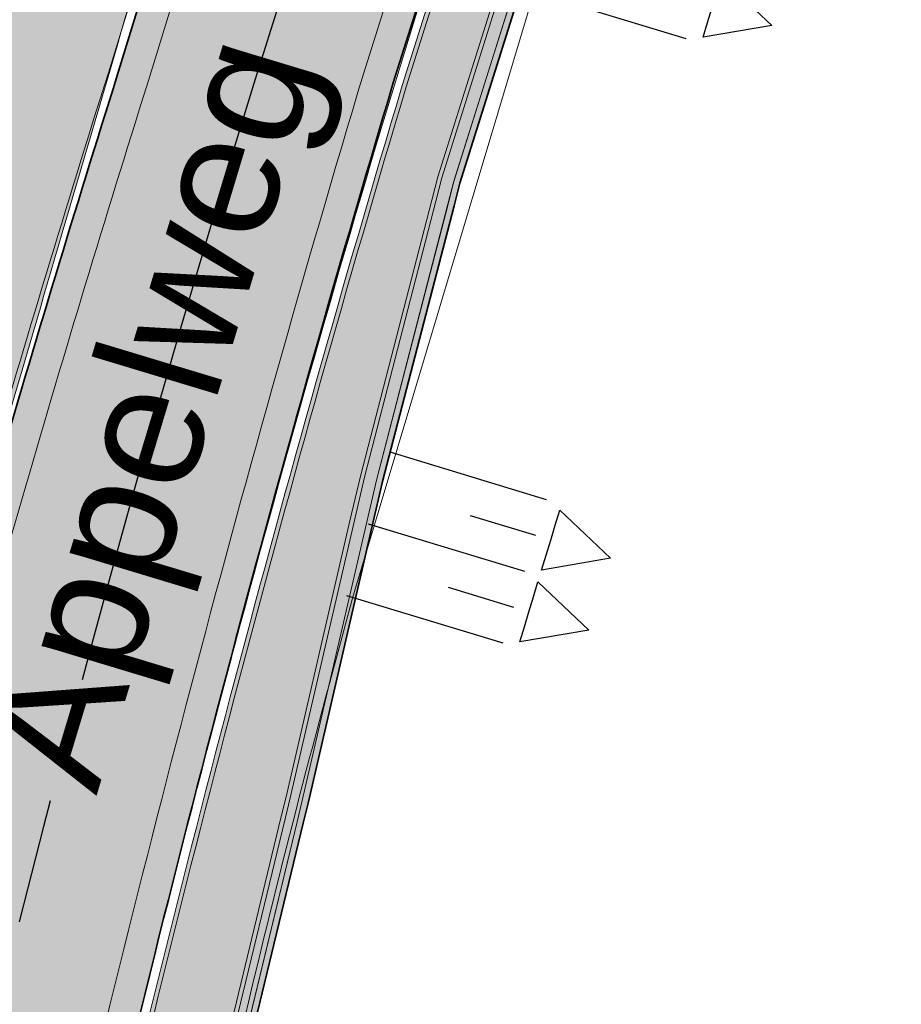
# Model space of a CAD drawing. Header units: metres. Extents: x 154038 to 155227, y 461678 to 462519.
# Tile 39 of 256: x 154395 to 154409, y 462359 to 462374. Entities that reach past the tile are written whole.
import ezdxf
from ezdxf.enums import TextEntityAlignment as Align

# ---------------------------------------------------------------- set-up
doc = ezdxf.new("R2010")
doc.units = ezdxf.units.M
doc.linetypes.add('AM-AS', pattern=[16, 10, -2, 2, -2])
doc.linetypes.add('VH-OPSLUITBAND_100X200', pattern=[16, 8, -2, 4, -2])
for name, color, linetype, lineweight in [('B-WE-OG-BEBOUWING_STRAATNAAM-T', 2, 'Continuous', 18), ('B-WE-VH-KANTOPSLUITING_TROTTOIRBAND_130 150-G', 3, 'Continuous', 0), ('B-WE-VH-OPENVERHARDING_TEGEL-G', 253, 'Continuous', 18), ('N-PV-KG-WERKGRENS-G', 1, 'Continuous', 35), ('N-WE-KG-WERKGRENS-G', 1, 'Continuous', 35), ('N-WE-VH-KANTOPSLUITING_OPSLUITBAND_100X200-G', 150, 'VH-OPSLUITBAND_100X200', 0), ('N-WE-VH-KANTVERHARDING_MOLGOOT-G', 6, 'Continuous', 18), ('N-WE-VH-KANTVERHARDING_TROTTOIR-ROLLAAG-G', 62, 'Continuous', 18), ('N-WE-VH-KANTVERHARDING_TROTTOIR-STREKLAAG-G', 220, 'Continuous', 18), ('N-WE-VH-VERHARDING_STRAATBAKSTEEN-TROTTOIR-HV_DF-G', 2, 'Continuous', 18), ('N-WE-VH-VERHARDING_STRAATBAKSTEEN_Rijbaan-KV_KF-G', 170, 'Continuous', 35)]:
    doc.layers.add(name, color=color, linetype=linetype, lineweight=lineweight)
for name, color, linetype in [('B-WE-OG-TOPOGRAFIE_KAVEL_ENTREE-G', 3, 'Continuous'), ('B-WE-OG-TOPOGRAFIE_KAVEL_ENTREE-S', 252, 'Continuous'), ('N-PV-WEG_RIJBAAN-AS-G', 40, 'AM-AS')]:
    doc.layers.add(name, color=color, linetype=linetype)
doc.layers.add('B-WE-OG-TOPOGRAFIE_KAVEL_ENTREE-H', color=31, linetype='Continuous', plot=False)
for name, color, linetype, lineweight, true_color in [('N-WE-VH-KANTOPSLUITING_OPSLUITBAND_100X200-V', 7, 'Continuous', 5, 0xbbbcbc), ('N-WE-VH-KANTVERHARDING_MOLGOOT-V', 7, 'Continuous', 18, 0xb76059), ('N-WE-VH-VERHARDING_STRAATBAKSTEEN-TROTTOIR-HV_DF-V', 7, 'Continuous', 18, 0xd14124), ('N-WE-VH-VERHARDING_STRAATBAKSTEEN_Rijbaan-KV_KF-V', 7, 'Continuous', 18, 0xb33d26)]:
    doc.layers.add(name, color=color, linetype=linetype, lineweight=lineweight, true_color=true_color)
doc.styles.get("Standard").update_dxf_attribs({"font": 'arial.ttf'})

# ---------------------------------------------------------------- blocks, each defined once
blk = doc.blocks.new('*U135')
at = {"layer": 'B-WE-OG-TOPOGRAFIE_KAVEL_ENTREE-G', "ltscale": 0.0001}
blk.add_lwpolyline([(0.2499999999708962, 0.5), (1.249999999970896, 0), (0.2499999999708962, -0.5), (0.2499999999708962, -0.25), (0.2499999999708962, 0), (0.2499999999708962, 0.25)], close=True, dxfattribs=at)
at = {"layer": 'B-WE-OG-TOPOGRAFIE_KAVEL_ENTREE-H'}
for points in [[(-2.91038304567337e-11, 0.5999999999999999), (-2.61511873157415, 0.5999999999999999)], [(-2.91038304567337e-11, 0), (-1.093126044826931, 0)], [(-2.91038304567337e-11, -0.5999999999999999), (-2.61511873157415, -0.5999999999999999)]]:
    blk.add_lwpolyline(points, dxfattribs=at)

msp = doc.modelspace()

# ---------------------------------------------------------------- hatches: boundary and pattern name
at = {"layer": 'N-WE-VH-KANTOPSLUITING_OPSLUITBAND_100X200-V'}
h = msp.add_hatch(color=256, dxfattribs=at)
h.dxf.hatch_style = 1
edge = h.paths.add_edge_path()
edge.add_line((154471.6866383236, 462296.5803647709), (154469.9794265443, 462291.9626363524))
edge.add_line((154469.9794265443, 462291.9626363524), (154472.1696046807, 462291.1545942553))
edge.add_line((154472.1696046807, 462291.1545942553), (154471.2754357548, 462288.7400573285))
edge.add_arc((154468.5047796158, 462289.8904766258), 3.000000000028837, 249.88069436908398, 337.45101895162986, ccw=False)
edge.add_line((154467.4728513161, 462287.0735414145), (154465.111, 462287.943))
edge.add_line((154465.111, 462287.943), (154458.692, 462290.306))
edge.add_line((154458.692, 462290.306), (154442.845, 462296.14))
edge.add_line((154442.845, 462296.14), (154422.302, 462303.702))
edge.add_line((154422.302, 462303.702), (154404.896, 462310.11))
edge.add_line((154404.896, 462310.11), (154401.078, 462311.515))
edge.add_line((154401.078, 462311.515), (154399.996, 462327.403))
edge.add_line((154399.996, 462327.403), (154399.396, 462336.216))
edge.add_line((154399.396, 462336.216), (154399.176, 462338.492))
edge.add_line((154399.176, 462338.492), (154399.142, 462338.838))
edge.add_line((154399.142, 462338.838), (154398.632, 462344.093))
edge.add_line((154398.632, 462344.093), (154398.612, 462344.299))
edge.add_line((154398.612, 462344.299), (154397.815, 462352.52))
edge.add_line((154397.815, 462352.52), (154397.791, 462352.763))
edge.add_line((154397.791, 462352.763), (154397.616, 462354.572))
edge.add_line((154397.616, 462354.572), (154399.274, 462361.435))
edge.add_line((154399.274, 462361.435), (154399.356, 462361.775))
edge.add_line((154399.356, 462361.775), (154400.379, 462366.187))
edge.add_line((154400.379, 462366.187), (154400.544, 462366.9))
edge.add_line((154400.544, 462366.9), (154401.687, 462371.31))
edge.add_line((154401.687, 462371.31), (154401.782, 462371.675))
edge.add_line((154401.782, 462371.675), (154403.119, 462375.934))
edge.add_line((154403.119, 462375.934), (154403.219, 462376.253))
edge.add_line((154403.219, 462376.253), (154404.938, 462380.808))
edge.add_line((154404.938, 462380.808), (154405.003, 462380.98))
edge.add_line((154405.003, 462380.98), (154406.594, 462385.443))
edge.add_line((154406.594, 462385.443), (154406.688, 462385.706))
edge.add_line((154406.688, 462385.706), (154408.819, 462391.328))
edge.add_line((154408.819, 462391.328), (154408.7085025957, 462391.3186222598))
edge.add_line((154408.7085025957, 462391.3186222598), (154406.5941544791, 462385.7405532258))
edge.add_line((154406.5941544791, 462385.7405532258), (154406.4998062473, 462385.4765788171))
edge.add_line((154406.4998062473, 462385.4765788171), (154404.909123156, 462381.0144677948))
edge.add_line((154404.909123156, 462381.0144677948), (154404.8444407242, 462380.8433080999))
edge.add_line((154404.8444407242, 462380.8433080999), (154403.1244326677, 462376.2856369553))
edge.add_line((154403.1244326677, 462376.2856369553), (154403.0235907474, 462375.9639512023))
edge.add_line((154403.0235907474, 462375.9639512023), (154401.6858484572, 462371.7025866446))
edge.add_line((154401.6858484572, 462371.7025866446), (154401.590211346, 462371.3351387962))
edge.add_line((154401.590211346, 462371.3351387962), (154400.44686997, 462366.9238216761))
edge.add_line((154400.44686997, 462366.9238216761), (154400.2815843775, 462366.2095875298))
edge.add_line((154400.2815843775, 462366.2095875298), (154399.2586839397, 462361.7980169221))
edge.add_line((154399.2586839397, 462361.7980169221), (154399.1767963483, 462361.4584829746))
edge.add_line((154399.1767963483, 462361.4584829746), (154397.5148440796, 462354.5791232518))
edge.add_line((154397.5148440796, 462354.5791232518), (154397.6914743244, 462352.7532711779))
edge.add_line((154397.6914743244, 462352.7532711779), (154397.7154753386, 462352.510260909))
edge.add_line((154397.7154753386, 462352.510260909), (154398.5124679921, 462344.2893366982))
edge.add_line((154398.5124679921, 462344.2893366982), (154398.5324676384, 462344.0833403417))
edge.add_line((154398.5324676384, 462344.0833403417), (154399.0424734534, 462338.8282804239))
edge.add_line((154399.0424734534, 462338.8282804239), (154399.076471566, 462338.4822996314))
edge.add_line((154399.076471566, 462338.4822996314), (154399.2963273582, 462336.2077915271))
edge.add_line((154399.2963273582, 462336.2077915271), (154399.8962309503, 462327.396207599))
edge.add_line((154399.8962309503, 462327.396207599), (154400.9826350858, 462311.4435376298))
edge.add_line((154400.9826350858, 462311.4435376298), (154404.8614519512, 462310.0161574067))
edge.add_line((154404.8614519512, 462310.0161574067), (154422.267455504, 462303.6081560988))
edge.add_line((154422.267455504, 462303.6081560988), (154442.8104522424, 462296.0461572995))
edge.add_line((154442.8104522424, 462296.0461572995), (154458.6574538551, 462290.2121567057))
edge.add_line((154458.6574538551, 462290.2121567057), (154465.0764538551, 462287.8491567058))
edge.add_line((154465.0764538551, 462287.8491567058), (154467.4383788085, 462286.9796710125))
edge.add_arc((154468.5047796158, 462289.8904766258), 3.10000000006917, 249.879220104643, 337.4872537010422)
edge.add_line((154471.3685421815, 462288.7035208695), (154472.2981518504, 462291.2136603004))
edge.add_line((154472.2981518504, 462291.2136603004), (154470.1087855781, 462292.024973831))
edge.add_line((154470.1087855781, 462292.024973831), (154471.7799651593, 462296.5458949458))
edge.add_line((154471.7799651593, 462296.5458949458), (154471.6866383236, 462296.5803647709))
at = {"layer": 'N-WE-VH-KANTVERHARDING_MOLGOOT-V'}
h = msp.add_hatch(color=256, dxfattribs=at)
h.dxf.hatch_style = 1
edge = h.paths.add_edge_path()
edge.add_line((154402.8912109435, 462393.0084398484), (154402.4143374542, 462393.1587451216))
edge.add_line((154402.4143374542, 462393.1587451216), (154401.8519, 462391.3743))
edge.add_line((154401.8519, 462391.3743), (154398.4892, 462380.5249))
edge.add_line((154398.4892, 462380.5249), (154396.2987029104, 462373.395387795))
edge.add_arc((154683.2187000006, 462283.0205999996), 300.8167000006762, 162.5164830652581, 165.0732824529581)
edge.add_arc((154451.2928466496, 462343.4737969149), 61.15959393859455, 163.8300378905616, 181.1045341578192)
edge.add_arc((154529.2012235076, 462347.1170627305), 139.1401940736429, 181.9861102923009, 187.7209327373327)
edge.add_arc((154258.0928344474, 462306.6519077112), 134.996839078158, 3.1729357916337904, 9.281039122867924, ccw=False)
edge.add_arc((154387.890391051, 462313.847216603), 4.999999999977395, -1.8551302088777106, 3.1729357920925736, ccw=False)
edge.add_arc((110567.8460071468, 463733.1543277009), 43848.02364667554, 358.127751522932, 358.14486979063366, ccw=False)
edge.add_arc((154335.1811019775, 462302.6283366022), 57.31680912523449, 347.1523499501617, 357.9637862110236, ccw=False)
edge.add_arc((154296.5426085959, 462306.9705815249), 96.05243662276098, 339.20821256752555, 349.75287005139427, ccw=False)
edge.add_line((154386.3397807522, 462272.8745633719), (154378.4781397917, 462252.3220039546))
edge.add_line((154378.4781397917, 462252.3220039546), (154378.9451406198, 462252.1433696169))
edge.add_line((154378.9451406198, 462252.1433696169), (154386.8070007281, 462272.6965019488))
edge.add_arc((154296.5426085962, 462306.9705815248), 96.55243662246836, 339.207847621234, 349.7461413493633)
edge.add_arc((154335.1811038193, 462302.6283446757), 57.81680912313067, 347.1635981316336, 357.9619891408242)
edge.add_arc((154391.9619737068, 462300.6077967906), 0.999999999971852, 357.9619971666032, 358.1363103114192)
edge.add_line((154392.9614447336, 462300.5752750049), (154393.3878639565, 462313.6800961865))
edge.add_line((154393.3878639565, 462313.6800961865), (154393.382567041, 462314.1406762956))
edge.add_arc((154258.0928341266, 462306.6519134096), 135.4968390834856, 3.168289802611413, 9.272435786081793)
edge.add_arc((154392.8061164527, 462328.645518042), 1.000000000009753, 187.7124586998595, 189.2724377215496, ccw=False)
edge.add_arc((154529.2012237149, 462347.1170566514), 138.6401940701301, 181.9861077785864, 187.7124566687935, ccw=False)
edge.add_arc((154451.2955529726, 462343.4732431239), 60.66234883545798, 163.8250699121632, 181.0966959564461, ccw=False)
edge.add_arc((154683.2187000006, 462283.0205999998), 300.3167000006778, 162.516146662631, 165.0743066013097, ccw=False)
edge.add_line((154396.7761343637, 462373.2468538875), (154398.9669687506, 462380.3774639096))
edge.add_line((154398.9669687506, 462380.3774639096), (154402.3291326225, 462391.2251341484))
edge.add_line((154402.3291326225, 462391.2251341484), (154402.8912109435, 462393.0084398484))
h = msp.add_hatch(color=256, dxfattribs=at)
h.dxf.hatch_style = 1
edge = h.paths.add_edge_path()
edge.add_arc((154458.7153827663, 462343.8528629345), 64.38862175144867, 170.6487803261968, 181.4170276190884, ccw=False)
edge.add_arc((154691.0310000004, 462286.2763000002), 303.5715000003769, 163.3171558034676, 167.0484055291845, ccw=False)
edge.add_line((154400.2372813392, 462373.423696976), (154402.1381895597, 462379.439154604))
edge.add_line((154402.1381895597, 462379.439154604), (154406.1478807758, 462391.9819733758))
edge.add_line((154406.1478807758, 462391.9819733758), (154406.6247582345, 462391.8316668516))
edge.add_line((154406.6247582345, 462391.8316668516), (154402.6147, 462379.2877))
edge.add_line((154402.6147, 462379.2877), (154400.7151664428, 462373.2765925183))
edge.add_arc((154691.0310000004, 462286.2763000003), 303.0715000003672, 163.3178598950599, 167.0454300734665)
edge.add_arc((154458.7153827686, 462343.8528629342), 63.88862175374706, 170.6628518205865, 181.4317800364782)
edge.add_arc((154461.2052602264, 462341.8444416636), 66.35983151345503, 179.6442233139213, 190.9272819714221)
edge.add_arc((154258.0928344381, 462306.6519076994), 139.7968390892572, 3.230742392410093, 9.308913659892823, ccw=False)
edge.add_arc((154402.6595434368, 462314.8122544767), 5.000000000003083, 183.2307423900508, 249.6993715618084)
edge.add_line((154400.9248137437, 462310.1228288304), (154467.2371573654, 462285.5939563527))
edge.add_arc((154468.9725189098, 462290.2669297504), 4.984792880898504, 249.6269512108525, 339.8742099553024)
edge.add_line((154473.6529376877, 462288.551750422), (154476.0813435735, 462295.1170240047))
edge.add_line((154476.0813435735, 462295.1170240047), (154476.0808614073, 462295.1157312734))
edge.add_line((154476.0808614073, 462295.1157312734), (154486.973939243, 462324.5625544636))
edge.add_line((154486.973939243, 462324.5625544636), (154491.8533369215, 462322.7717707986))
edge.add_line((154491.8533369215, 462322.7717707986), (154474.8840248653, 462276.8993057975))
edge.add_line((154474.8840248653, 462276.8993057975), (154453.7633936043, 462284.7123263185))
edge.add_line((154453.7633936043, 462284.7123263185), (154453.9368665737, 462285.1812688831))
edge.add_line((154453.9368665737, 462285.1812688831), (154474.5885552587, 462277.5417213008))
edge.add_line((154474.5885552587, 462277.5417213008), (154491.2104953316, 462322.4751494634))
edge.add_line((154491.2104953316, 462322.4751494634), (154487.2705309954, 462323.92250103))
edge.add_line((154487.2705309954, 462323.92250103), (154474.1218802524, 462288.3782774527))
edge.add_arc((154468.9724848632, 462290.2670006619), 5.484847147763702, 249.63414435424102, 339.85769852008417, ccw=False)
edge.add_line((154467.063684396, 462285.1250137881), (154400.7513407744, 462309.6538862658))
edge.add_arc((154402.6595434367, 462314.8122544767), 5.499999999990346, 183.2307423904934, 249.6993715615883, ccw=False)
edge.add_arc((154258.0928344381, 462306.6519076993), 139.2968390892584, 3.23074239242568, 9.306016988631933)
edge.add_arc((154461.2052602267, 462341.8444416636), 66.85983151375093, 179.6442233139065, 190.9212134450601, ccw=False)
edge.add_line((154394.3467176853, 462342.2596034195), (154394.3464520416, 462342.260578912))
at = {"layer": 'N-WE-VH-VERHARDING_STRAATBAKSTEEN-TROTTOIR-HV_DF-V'}
h = msp.add_hatch(color=256, dxfattribs=at)
h.dxf.hatch_style = 1
edge = h.paths.add_edge_path()
edge.add_arc((154387.8903910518, 462313.8472166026), 4.849999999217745, 358.1448697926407, 363.1729357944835)
edge.add_arc((154317.0148823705, 462313.0805154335), 75.72514919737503, 0.7832465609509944, 11.66984906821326)
edge.add_arc((154521.1228782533, 462346.4337920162), 131.1938319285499, 181.8073485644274, 187.9019069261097, ccw=False)
edge.add_arc((154452.3211447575, 462343.4111726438), 62.33680694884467, 162.9285205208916, 181.0249761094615, ccw=False)
edge.add_arc((230585.0971955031, 440029.2051688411), 79397.84313124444, 163.6541877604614, 163.6637766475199, ccw=False)
edge.add_line((154396.4695261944, 462374.4621098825), (154394.5452040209, 462375.0699327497))
edge.add_line((154394.5452040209, 462375.0699327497), (154394.5186780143, 462374.9495803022))
edge.add_line((154394.5186780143, 462374.9495803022), (154393.7049076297, 462372.4945572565))
edge.add_line((154393.7049076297, 462372.4945572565), (154393.0218720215, 462369.94092413))
edge.add_line((154393.0218720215, 462369.94092413), (154392.0290544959, 462366.9248022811))
edge.add_line((154392.0290544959, 462366.9248022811), (154391.7632720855, 462366.9996151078))
edge.add_line((154391.7632720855, 462366.9996151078), (154390.3328263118, 462361.8958307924))
edge.add_line((154390.3328263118, 462361.8958307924), (154390.7661768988, 462361.8000790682))
edge.add_line((154390.7661768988, 462361.8000790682), (154387.8552608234, 462348.5982185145))
edge.add_line((154387.8552608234, 462348.5982185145), (154386.8940567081, 462342.6685095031))
edge.add_line((154386.8940567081, 462342.6685095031), (154387.9252957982, 462342.7482901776))
edge.add_arc((154491.4861023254, 462339.5838606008), 103.6091417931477, 178.2498005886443, 186.0285340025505)
edge.add_line((154388.4499485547, 462328.7024416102), (154389.4478484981, 462328.1532954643))
edge.add_line((154389.4478484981, 462328.1532954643), (154389.0139649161, 462313.2243513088))
edge.add_line((154389.0139649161, 462313.2243513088), (154388.8719649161, 462307.8693513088))
edge.add_line((154388.8719649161, 462307.8693513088), (154388.868965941, 462307.742306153))
edge.add_line((154388.868965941, 462307.742306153), (154388.822965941, 462305.472306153))
edge.add_line((154388.822965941, 462305.472306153), (154388.7237880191, 462303.2004914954))
edge.add_line((154388.7237880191, 462303.2004914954), (154388.5737880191, 462300.9344914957))
edge.add_line((154388.5737880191, 462300.9344914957), (154388.5555254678, 462300.7192628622))
edge.add_line((154388.5555254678, 462300.7192628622), (154388.3205254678, 462298.2242628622))
edge.add_line((154388.3205254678, 462298.2242628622), (154388.0260027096, 462295.7309122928))
edge.add_line((154388.0260027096, 462295.7309122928), (154387.6730027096, 462293.2499122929))
edge.add_line((154387.6730027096, 462293.2499122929), (154387.2493503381, 462290.7080435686))
edge.add_line((154387.2493503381, 462290.7080435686), (154386.7511641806, 462288.1449266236))
edge.add_line((154386.7511641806, 462288.1449266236), (154386.1929871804, 462285.6316384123))
edge.add_line((154386.1929871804, 462285.6316384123), (154385.5669871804, 462283.1406384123))
edge.add_line((154385.5669871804, 462283.1406384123), (154384.9505629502, 462280.9425428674))
edge.add_line((154384.9505629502, 462280.9425428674), (154384.2795629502, 462278.7665428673))
edge.add_line((154384.2795629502, 462278.7665428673), (154383.5520151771, 462276.6029238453))
edge.add_line((154383.5520151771, 462276.6029238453), (154382.7621773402, 462274.4369454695))
edge.add_line((154382.7621773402, 462274.4369454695), (154382.6950558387, 462274.2623729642))
edge.add_line((154382.6950558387, 462274.2623729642), (154375.7780558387, 462256.1793729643))
edge.add_line((154375.7780558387, 462256.1793729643), (154375.6300773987, 462255.8312866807))
edge.add_line((154375.6300773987, 462255.8312866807), (154375.3257533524, 462255.2780178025))
edge.add_line((154375.3257533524, 462255.2780178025), (154374.9637533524, 462254.7830178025))
edge.add_line((154374.9637533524, 462254.7830178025), (154374.5231142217, 462254.3184332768))
edge.add_line((154374.5231142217, 462254.3184332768), (154374.0471142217, 462253.9314332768))
edge.add_line((154374.0471142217, 462253.9314332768), (154373.5043571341, 462253.5949528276))
edge.add_line((154373.5043571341, 462253.5949528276), (154372.9453571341, 462253.3409528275))
edge.add_line((154372.9453571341, 462253.3409528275), (154372.3338090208, 462253.1534228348))
edge.add_line((154372.3338090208, 462253.1534228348), (154371.7288090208, 462253.0504228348))
edge.add_line((154371.7288090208, 462253.0504228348), (154371.0910001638, 462253.0243172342))
edge.add_line((154371.0910001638, 462253.0243172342), (154370.4800001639, 462253.0783172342))
edge.add_line((154370.4800001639, 462253.0783172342), (154370.1894210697, 462253.1321072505))
edge.add_line((154370.1894210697, 462253.1321072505), (154369.5155631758, 462251.3839908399))
edge.add_line((154369.5155631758, 462251.3839908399), (154372.3508124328, 462250.2836938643))
edge.add_arc((154371.9528442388, 462249.2582079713), 1.100000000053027, -20.9285590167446, 68.78987821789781, ccw=False)
edge.add_line((154372.9802734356, 462248.8652840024), (154372.7906648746, 462248.3694899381))
edge.add_arc((154373.4508628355, 462253.1743456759), 4.85000000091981, 262.1764206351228, 310.578153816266)
edge.add_line((154376.605713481, 462249.4906766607), (154376.3717127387, 462249.576953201))
edge.add_arc((154376.7685476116, 462250.6879304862), 1.179723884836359, 162.9320410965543, 250.3435564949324, ccw=False)
edge.add_line((154375.6407819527, 462251.034186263), (154378.9077207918, 462259.5748910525))
edge.add_line((154378.9077207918, 462259.5748910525), (154383.302125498, 462271.0631114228))
edge.add_line((154383.302125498, 462271.0631114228), (154385.2074888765, 462270.3342833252))
edge.add_line((154385.2074888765, 462270.3342833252), (154386.1996146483, 462272.9279815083))
edge.add_arc((154296.5426085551, 462306.970581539), 95.90243666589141, 339.2083226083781, 342.5747471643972)
edge.add_line((154388.0439323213, 462278.2515093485), (154386.1347786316, 462278.8474474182))
edge.add_arc((154296.5426085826, 462306.9705815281), 93.90243663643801, 342.5728384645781, 346.5089606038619)
edge.add_line((154387.853940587, 462285.0637731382), (154389.7980080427, 462284.5940799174))
edge.add_arc((154296.542608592, 462306.9705815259), 95.90243662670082, 346.5070519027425, 349.7549046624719)
edge.add_arc((154335.1811019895, 462302.6283366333), 57.16680912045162, 347.1489384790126, 351.6438304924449)
edge.add_line((154391.7410165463, 462294.3205011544), (154389.7614860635, 462294.6059614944))
edge.add_arc((154335.1807996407, 462302.6262793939), 55.16680913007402, 351.6405397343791, 358.1301118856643)
edge.add_arc((110567.8448082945, 463733.1543665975), 43845.87484615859, 358.1279661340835, 358.135865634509)
edge.add_line((154390.5152944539, 462306.8681097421), (154392.5142309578, 462306.8028956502))
edge.add_arc((110567.8415193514, 463733.1544733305), 43847.87813683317, 358.1358654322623, 358.1448697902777)
h = msp.add_hatch(color=256, dxfattribs=at)
h.dxf.hatch_style = 1
edge = h.paths.add_edge_path()
edge.add_line((154399.8962309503, 462327.396207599), (154399.2963273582, 462336.2077915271))
edge.add_line((154399.2963273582, 462336.2077915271), (154399.076471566, 462338.4822996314))
edge.add_line((154399.076471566, 462338.4822996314), (154399.0424734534, 462338.8282804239))
edge.add_line((154399.0424734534, 462338.8282804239), (154398.5324676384, 462344.0833403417))
edge.add_line((154398.5324676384, 462344.0833403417), (154398.5124679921, 462344.2893366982))
edge.add_line((154398.5124679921, 462344.2893366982), (154397.7154748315, 462352.5102660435))
edge.add_line((154397.7154748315, 462352.5102660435), (154397.6914748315, 462352.7532660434))
edge.add_line((154397.6914748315, 462352.7532660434), (154397.5148440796, 462354.5791232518))
edge.add_line((154397.5148440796, 462354.5791232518), (154399.176740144, 462361.4582499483))
edge.add_line((154399.176740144, 462361.4582499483), (154399.258740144, 462361.7982499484))
edge.add_line((154399.258740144, 462361.7982499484), (154400.2817271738, 462366.2102046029))
edge.add_line((154400.2817271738, 462366.2102046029), (154400.4467271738, 462366.9232046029))
edge.add_line((154400.4467271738, 462366.9232046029), (154401.5905299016, 462371.3363627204))
edge.add_line((154401.5905299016, 462371.3363627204), (154401.6855299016, 462371.7013627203))
edge.add_line((154401.6855299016, 462371.7013627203), (154403.0240117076, 462375.9652940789))
edge.add_line((154403.0240117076, 462375.9652940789), (154403.1240117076, 462376.2842940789))
edge.add_line((154403.1240117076, 462376.2842940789), (154404.8442819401, 462380.8428879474))
edge.add_line((154404.8442819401, 462380.8428879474), (154404.9092819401, 462381.0148879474))
edge.add_line((154404.9092819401, 462381.0148879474), (154406.4999803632, 462385.4770660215))
edge.add_line((154406.4999803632, 462385.4770660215), (154406.5939803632, 462385.7400660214))
edge.add_line((154406.5939803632, 462385.7400660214), (154408.7085025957, 462391.3186222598))
edge.add_line((154408.7085025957, 462391.3186222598), (154408.439, 462391.29575))
edge.add_line((154408.439, 462391.29575), (154406.768498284, 462391.7886920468))
edge.add_line((154406.768498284, 462391.7886920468), (154404.763075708, 462385.5154778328))
edge.add_line((154404.763075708, 462385.5154778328), (154402.7576531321, 462379.2422636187))
edge.add_line((154402.7576531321, 462379.2422636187), (154400.8585321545, 462373.2324617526))
edge.add_arc((154691.0309999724, 462286.2763000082), 302.921499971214, 163.3180714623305, 167.0445337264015)
edge.add_arc((154457.7717195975, 462343.9627489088), 62.78964565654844, 170.6264076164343, 181.4119158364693)
edge.add_line((154395.0011376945, 462342.4156066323), (154397.0010980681, 462342.4022007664))
edge.add_arc((154461.1414760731, 462341.8222602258), 64.14299978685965, 179.4819606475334, 190.9455677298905)
edge.add_arc((154258.0928344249, 462306.651907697), 141.9468391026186, 6.665189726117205, 9.321254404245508, ccw=False)
edge.add_line((154399.0803045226, 462323.1272956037), (154397.0941362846, 462322.8924697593))
edge.add_arc((154258.0928344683, 462306.6519077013), 139.9468390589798, 3.230742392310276, 6.664080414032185, ccw=False)
edge.add_arc((154402.6595434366, 462314.8122544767), 4.849999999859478, 183.2307423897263, 249.6993715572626)
edge.add_line((154400.976855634, 462310.2635116), (154467.289199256, 462285.7346391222))
edge.add_arc((154468.9718870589, 462290.2833819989), 4.850000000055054, 249.6993715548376, 337.9270545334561)
edge.add_line((154473.4664120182, 462288.4608163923), (154474.2221778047, 462290.5011133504))
edge.add_line((154474.2221778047, 462290.5011133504), (154472.2981518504, 462291.2136603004))
edge.add_line((154472.2981518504, 462291.2136603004), (154471.3685421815, 462288.7035208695))
edge.add_arc((154468.5047796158, 462289.8904766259), 3.10000000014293, 249.8792202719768, 337.4872536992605, ccw=False)
edge.add_line((154467.4383788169, 462286.9796710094), (154465.0764538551, 462287.8491567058))
edge.add_line((154465.0764538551, 462287.8491567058), (154458.6574538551, 462290.2121567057))
edge.add_line((154458.6574538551, 462290.2121567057), (154442.8104522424, 462296.0461572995))
edge.add_line((154442.8104522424, 462296.0461572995), (154422.267455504, 462303.6081560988))
edge.add_line((154422.267455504, 462303.6081560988), (154404.8614519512, 462310.0161574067))
edge.add_line((154404.8614519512, 462310.0161574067), (154400.9826350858, 462311.4435376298))
edge.add_line((154400.9826350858, 462311.4435376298), (154399.8962309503, 462327.396207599))
at = {"layer": 'N-WE-VH-VERHARDING_STRAATBAKSTEEN_Rijbaan-KV_KF-V'}
h = msp.add_hatch(color=256, dxfattribs=at)
h.dxf.hatch_style = 1
edge = h.paths.add_edge_path()
edge.add_line((154402.4663252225, 462400.0649336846), (154402.9530260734, 462398.9983003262))
edge.add_arc((154397.3247, 462396.9417), 5.992300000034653, -16.513714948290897, 20.072393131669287, ccw=False)
edge.add_line((154403.0698279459, 462395.2384195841), (154401.8519, 462391.3743))
edge.add_line((154401.8519, 462391.3743), (154398.4892, 462380.5249))
edge.add_line((154398.4892, 462380.5249), (154396.2987029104, 462373.395387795))
edge.add_arc((154683.2187000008, 462283.0206000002), 300.816700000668, 162.5164830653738, 165.0732824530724)
edge.add_arc((154451.5019999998, 462343.4298999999), 61.37269999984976, 163.8450555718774, 180.4660357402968)
edge.add_arc((154562.2953999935, 462346.2100999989), 172.1952999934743, 181.0912414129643, 181.3028615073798)
edge.add_arc((154529.2012235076, 462347.1170627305), 139.1401940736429, 181.9861102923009, 187.7209327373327)
edge.add_arc((154258.0928344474, 462306.6519077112), 134.996839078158, 3.1729357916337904, 9.281039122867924, ccw=False)
edge.add_arc((154387.890391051, 462313.847216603), 4.999999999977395, -1.8551302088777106, 3.1729357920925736, ccw=False)
edge.add_arc((110567.8460071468, 463733.1543277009), 43848.02364667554, 358.127751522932, 358.14486979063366, ccw=False)
edge.add_arc((154335.1811019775, 462302.6283366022), 57.31680912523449, 347.1523499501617, 357.9637862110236, ccw=False)
edge.add_arc((154296.5426085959, 462306.9705815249), 96.05243662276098, 339.20821256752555, 349.75287005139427, ccw=False)
edge.add_line((154386.3397807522, 462272.8745633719), (154378.1208711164, 462251.3880022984))
edge.add_arc((154373.4508628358, 462253.1743456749), 4.999999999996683, 248.9243926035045, 339.0674495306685, ccw=False)
edge.add_line((154371.6528648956, 462248.5088121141), (154330.4983723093, 462264.3688829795))
edge.add_arc((154332.2963702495, 462269.0344165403), 4.999999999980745, 158.8506380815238, 248.9243926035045, ccw=False)
edge.add_line((154327.633155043, 462270.8384187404), (154322.2182998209, 462257.0796951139))
edge.add_arc((154326.8762772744, 462255.2622116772), 4.999999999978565, 68.92439260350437, 158.6849044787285, ccw=False)
edge.add_line((154328.6742752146, 462259.927745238), (154369.6253710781, 462244.146059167))
edge.add_arc((154368.546572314, 462241.3467390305), 2.99999999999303, -40.756904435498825, 68.92439260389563, ccw=False)
edge.add_line((154370.8190312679, 462239.3881859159), (154350.3003182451, 462215.5808493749))
edge.add_line((154350.3003182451, 462215.5808493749), (154354.4664929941, 462211.9901686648))
edge.add_line((154354.4664929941, 462211.9901686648), (154376.1217935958, 462237.1162586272))
edge.add_arc((154379.9092251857, 462233.8520034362), 4.999999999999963, 69.88191186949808, 139.2430955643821, ccw=False)
edge.add_line((154381.6290059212, 462238.5469320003), (154425.7070154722, 462222.4008904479))
edge.add_arc((154417.018702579, 462198.6897881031), 25.25278510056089, -16.664872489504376, 69.87596223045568, ccw=False)
edge.add_arc((157666.9691559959, 461217.3154816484), 3369.636605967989, 163.1964412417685, 163.3786460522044)
edge.add_arc((154413.991193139, 462188.4140340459), 25.19742425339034, 306.2216587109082, 343.3275794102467, ccw=False)
edge.add_arc((154464.438245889, 462119.6126079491), 60.11694794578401, 126.2616944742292, 165.9651099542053)
edge.add_line((154406.1158953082, 462134.191731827), (154403.4350513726, 462123.4685137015))
edge.add_line((154403.4350513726, 462123.4685137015), (154408.7682220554, 462122.128734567))
edge.add_line((154408.7682220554, 462122.128734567), (154411.4517105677, 462132.8579119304))
edge.add_arc((154464.4382458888, 462119.6126079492), 54.61694794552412, 126.26169447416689, 165.965109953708, ccw=False)
edge.add_arc((154413.9223946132, 462188.4690976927), 30.78251024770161, 306.2715562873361, 342.4399025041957)
edge.add_arc((157974.4209341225, 461124.7692932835), 3685.214971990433, 163.2008121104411, 163.3742110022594, ccw=False)
edge.add_arc((154417.0221227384, 462198.6915012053), 30.75000000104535, 343.3163956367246, 429.8818134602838)
edge.add_line((154427.5988238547, 462227.5652937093), (154386.6055854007, 462242.5813649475))
edge.add_arc((154388.3253661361, 462247.2762935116), 5.000000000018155, 159.0674495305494, 249.881911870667, ccw=False)
edge.add_line((154383.6553578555, 462249.0626368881), (154387.8967552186, 462260.1508526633))
edge.add_line((154387.8967552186, 462260.1508526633), (154387.7099548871, 462260.2223063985))
edge.add_arc((154388.0672235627, 462261.1563080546), 1.000000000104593, 159.0674495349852, 249.0674495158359, ccw=False)
edge.add_line((154387.1332219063, 462261.5135767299), (154389.0712005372, 462266.5704007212))
edge.add_arc((154391.8732055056, 462265.4985946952), 3.000000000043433, 69.62902959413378, 159.0674495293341, ccw=False)
edge.add_line((154392.917496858, 462268.3109701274), (154430.1810169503, 462254.4742784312))
edge.add_line((154430.1810169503, 462254.4742784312), (154431.8512165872, 462258.9743266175))
edge.add_line((154431.8512165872, 462258.9743266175), (154395.6251004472, 462272.4258094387))
edge.add_arc((154396.6693917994, 462275.2381848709), 2.999999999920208, 162.6061027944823, 249.6290295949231, ccw=False)
edge.add_arc((154291.0150963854, 462308.4952056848), 107.7648871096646, 342.5252648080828, 349.4062961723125)
edge.add_arc((154335.1811019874, 462302.628336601), 63.31680911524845, 347.2767838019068, 357.900043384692)
edge.add_arc((154403.452031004, 462300.1250070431), 4.999999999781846, 69.69926275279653, 177.9000433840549, ccw=False)
edge.add_line((154405.1867696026, 462304.8144293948), (154409.5381953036, 462303.2047345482))
edge.add_line((154409.5381953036, 462303.2047345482), (154413.2680040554, 462301.8249898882))
edge.add_line((154413.2680040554, 462301.8249898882), (154412.574111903, 462299.9492188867))
edge.add_line((154412.574111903, 462299.9492188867), (154428.5182119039, 462294.0512806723))
edge.add_line((154428.5182119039, 462294.0512806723), (154429.2121043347, 462295.9270524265))
edge.add_line((154429.2121043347, 462295.9270524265), (154433.6410954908, 462294.2885004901))
edge.add_line((154433.6410954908, 462294.2885004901), (154432.9472031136, 462292.4127288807))
edge.add_line((154432.9472031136, 462292.4127288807), (154447.9533649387, 462286.8615932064))
edge.add_line((154447.9533649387, 462286.8615932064), (154448.6505679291, 462288.7463142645))
edge.add_line((154448.6505679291, 462288.7463142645), (154454.4572879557, 462286.5880975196))
edge.add_line((154454.4572879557, 462286.5880975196), (154453.7633954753, 462284.7123256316))
edge.add_line((154453.7633954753, 462284.7123256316), (154474.8840248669, 462276.8993058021))
edge.add_line((154474.8840248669, 462276.8993058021), (154491.8533369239, 462322.7717708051))
edge.add_line((154491.8533369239, 462322.7717708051), (154486.973939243, 462324.5625544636))
edge.add_line((154486.973939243, 462324.5625544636), (154476.0813435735, 462295.1170240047))
edge.add_line((154476.0813435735, 462295.1170240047), (154473.6529376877, 462288.551750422))
edge.add_arc((154468.9725189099, 462290.2669297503), 4.984792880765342, 249.62695120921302, 339.87420995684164, ccw=False)
edge.add_line((154467.2371573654, 462285.5939563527), (154400.9248137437, 462310.1228288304))
edge.add_arc((154402.6595434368, 462314.8122544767), 4.999999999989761, 183.2307423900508, 249.6993715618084, ccw=False)
edge.add_arc((154258.0928344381, 462306.6519076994), 139.7968390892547, 3.230742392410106, 9.308913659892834)
edge.add_arc((154461.2052602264, 462341.8444416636), 66.35983151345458, 179.6442233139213, 190.9272819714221, ccw=False)
edge.add_arc((154458.7153827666, 462343.8528629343), 63.88862175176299, 170.6628518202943, 181.4317800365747, ccw=False)
edge.add_arc((154691.0310000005, 462286.2763000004), 303.0715000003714, 163.3178598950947, 167.0454300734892, ccw=False)
edge.add_line((154400.7151664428, 462373.2765925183), (154402.6147, 462379.2877))
edge.add_line((154402.6147, 462379.2877), (154406.6247582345, 462391.8316668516))
edge.add_arc((154410.3995, 462390.7789), 3.918799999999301, 71.60059999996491, 164.4163351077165, ccw=False)
edge.add_line((154411.6364265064, 462394.4973682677), (154412.7388475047, 462398.0138972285))
edge.add_line((154412.7388475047, 462398.0138972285), (154409.9223075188, 462398.8968738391))
edge.add_arc((154411.9612999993, 462404.5031999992), 5.965599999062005, 205.4510438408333, 250.0139291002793, ccw=False)
edge.add_line((154406.5746447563, 462401.939544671), (154402.4663252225, 462400.0649336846))

# ---------------------------------------------------------------- linework, layer by layer
at = {"layer": 'B-WE-VH-KANTOPSLUITING_TROTTOIRBAND_130 150-G'}
msp.add_lwpolyline([(154411.5890806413, 462394.3550363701, 0.4289001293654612), (154406.768498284, 462391.7886920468), (154402.7576531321, 462379.2422636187), (154400.8585321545, 462373.2324617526, 0.01626119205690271), (154395.8204831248, 462354.1893759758, 0.04700234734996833), (154394.9967531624, 462342.2656326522), (154394.8464553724, 462342.2666401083, -0.04698314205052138), (154395.6732384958, 462354.2183843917, -0.01626602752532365), (154400.7151664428, 462373.2765925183), (154402.6147, 462379.2877), (154406.6247582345, 462391.8316668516, -0.428681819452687), (154411.6364265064, 462394.4973682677)], format="xyb", close=True, dxfattribs=at)
for points in [[(154389.9813418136, 462342.9286699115, -0.07264689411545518), (154392.4082129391, 462360.5461772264, -0.01115483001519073), (154396.1554733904, 462373.4399476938), (154398.3458693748, 462380.5691308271)], [(154398.4892, 462380.5249), (154396.2987029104, 462373.395387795, 0.01115660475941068), (154392.5527374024, 462360.5059869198, 0.07265012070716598), (154390.1313301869, 462342.9307086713, 0.0009233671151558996)]]:
    msp.add_lwpolyline(points, format="xyb", dxfattribs=at)
at = {"layer": 'B-WE-VH-OPENVERHARDING_TEGEL-G'}
msp.add_lwpolyline([(154397.011, 462352.692), (154396.1249998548, 462352.9689997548, -0.2834843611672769), (154395.6060000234, 462353.9600001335, -0.01581902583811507), (154400.4420000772, 462372.2840002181), (154401.6960000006, 462376.3770000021), (154403.156, 462380.935), (154405.951, 462389.664), (154406.6528691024, 462391.8725690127), (154408.4379995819, 462391.2956650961), (154407.99, 462389.915), (154407.817, 462389.9600000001), (154405.0029999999, 462380.98), (154403.322, 462375.9120000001), (154400.0607364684, 462365.0354399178), (154399.6979621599, 462363.6878604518, 0.01028183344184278), (154398.0639999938, 462357.1339999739)], format="xyb", close=True, dxfattribs=at)
at = {"layer": 'N-PV-KG-WERKGRENS-G', "ltscale": 0.25}
msp.add_lwpolyline([(154403.119, 462375.934), (154401.782, 462371.675), (154401.687, 462371.31), (154400.544, 462366.9), (154400.379, 462366.187), (154399.356, 462361.775), (154399.274, 462361.435), (154397.616, 462354.572), (154397.791, 462352.763), (154397.815, 462352.52), (154398.612, 462344.299)], dxfattribs=at)
at = {"layer": 'N-PV-WEG_RIJBAAN-AS-G'}
msp.add_lwpolyline([(154404.8472930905, 462393.5350432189), (154404.2383291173, 462391.6029834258), (154402.2333, 462385.331), (154400.55195, 462379.9063), (154398.5069346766, 462373.3359901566, 0.01580435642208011), (154394.1129879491, 462357.3621856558, 0.06270402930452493), (154392.4722519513, 462342.2808835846, 0.05102203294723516), (154393.6856132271, 462328.8440173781, -0.02671906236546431), (154395.2790470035, 462314.2568056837, -0.02194259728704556), (154395.2865125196, 462313.6076603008, -3.735595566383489e-05), (154395.0739091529, 462307.0588124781)], format="xyb", dxfattribs=at)
at = {"layer": 'N-WE-KG-WERKGRENS-G', "ltscale": 0.25}
msp.add_lwpolyline([(154403.119, 462375.934), (154401.782, 462371.675), (154401.687, 462371.31), (154400.544, 462366.9), (154400.379, 462366.187), (154399.356, 462361.775), (154399.274, 462361.435), (154397.616, 462354.572), (154397.791, 462352.763), (154397.815, 462352.52), (154398.612, 462344.299)], dxfattribs=at)
at = {"layer": 'N-WE-VH-KANTOPSLUITING_OPSLUITBAND_100X200-G'}
for points in [[(154403.0235907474, 462375.9639512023), (154401.6858484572, 462371.7025866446), (154401.590211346, 462371.3351387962), (154400.44686997, 462366.9238216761), (154400.2815843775, 462366.2095875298), (154399.2586839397, 462361.7980169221), (154399.1767963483, 462361.4584829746), (154397.5148440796, 462354.5791232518), (154397.6914743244, 462352.7532711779), (154397.7154753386, 462352.510260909), (154398.5124679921, 462344.2893366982)], [(154398.612, 462344.299), (154397.815, 462352.52), (154397.791, 462352.763), (154397.616, 462354.572), (154399.274, 462361.435), (154399.356, 462361.775), (154400.379, 462366.187), (154400.544, 462366.9), (154401.687, 462371.31), (154401.782, 462371.675), (154403.119, 462375.934)]]:
    msp.add_lwpolyline(points, dxfattribs=at)
at = {"layer": 'N-WE-VH-KANTVERHARDING_MOLGOOT-G'}
for points in [[(154390.6443164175, 462342.3121787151, -0.07550467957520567), (154393.0344827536, 462360.3720082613, -0.01116254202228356), (154396.7761343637, 462373.2468538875), (154398.9669687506, 462380.3774639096), (154402.3291326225, 462391.2251341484), (154402.8912109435, 462393.0084398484), (154402.8912109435, 462393.0084398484), (154402.4143374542, 462393.1587451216), (154401.8519, 462391.3743), (154398.4892, 462380.5249), (154396.2987029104, 462373.395387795, 0.01115660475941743), (154392.5527374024, 462360.5059869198, 0.0755172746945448), (154390.1446167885, 462342.2948501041, 0.02502810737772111)], [(154394.3464520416, 462342.260578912, -0.04701994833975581), (154395.1824306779, 462354.3151098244, -0.0162820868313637), (154400.2372813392, 462373.423696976), (154402.1381895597, 462379.439154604), (154406.1478807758, 462391.9819733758), (154406.6247582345, 462391.8316668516), (154402.6147, 462379.2877), (154400.7151664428, 462373.2765925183, 0.01626602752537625), (154395.6732384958, 462354.2183843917, 0.0470229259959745), (154394.8467080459, 462342.2564987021, 0.04927144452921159)]]:
    msp.add_lwpolyline(points, format="xyb", dxfattribs=at)
at = {"layer": 'N-WE-VH-KANTVERHARDING_TROTTOIR-ROLLAAG-G'}
msp.add_lwpolyline([(154398.3134039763, 462344.2700100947), (154397.5164260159, 462352.490782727), (154397.4924229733, 462352.7338135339), (154397.3125322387, 462354.5933697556), (154398.9823890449, 462361.5054489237), (154399.0640518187, 462361.8440507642), (154400.0867531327, 462366.2547625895), (154400.2526099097, 462366.971465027), (154401.3966340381, 462371.3854163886), (154401.4935453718, 462371.7577599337), (154402.8327722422, 462376.023853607), (154402.9352980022, 462376.3509108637), (154404.6573221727, 462380.9139242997), (154404.7213694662, 462381.0834033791), (154406.311418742, 462385.5437364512), (154406.4064634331, 462385.8096596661), (154408.4875077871, 462391.2998667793)], dxfattribs=at)
at = {"layer": 'N-WE-VH-KANTVERHARDING_TROTTOIR-STREKLAAG-G'}
msp.add_lwpolyline([(154406.8324873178, 462391.7698097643), (154404.8266082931, 462385.4951677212), (154402.8212196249, 462379.2220595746), (154400.9222821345, 462373.212838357, 0.01625905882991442), (154395.885952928, 462354.1764551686, 0.0468288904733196), (154395.0662579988, 462342.4818716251)], format="xyb", dxfattribs=at)
msp.add_lwpolyline([(154398.247016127, 462344.2635646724), (154397.4500430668, 462352.4842867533), (154397.4260393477, 462352.7273244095), (154397.2450612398, 462354.5981209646), (154398.9175542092, 462361.5211120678), (154398.999142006, 462361.8594030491), (154400.0217769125, 462366.2698284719), (154400.1878241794, 462366.9873540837), (154401.332076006, 462371.4021839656), (154401.4294122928, 462371.7761602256), (154402.7691342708, 462376.043831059), (154402.8722215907, 462376.3726797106), (154404.5949181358, 462380.9374748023), (154404.6587536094, 462381.1063933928), (154406.2485915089, 462385.5661335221), (154406.3438684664, 462385.8327066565), (154408.4251379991, 462391.3235078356)], dxfattribs=at)
at = {"layer": 'N-WE-VH-VERHARDING_STRAATBAKSTEEN-TROTTOIR-HV_DF-G'}
for points in [[(154389.9943121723, 462342.2960760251, -0.07912519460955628), (154392.7309434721, 462361.7110472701, -4.18394127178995e-05), (154396.4695261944, 462374.4621098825), (154394.5452040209, 462375.0699327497), (154394.5186780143, 462374.9495803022), (154393.7049076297, 462372.4945572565), (154393.0218720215, 462369.94092413), (154392.0290544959, 462366.9248022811), (154391.7632720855, 462366.9996151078), (154390.3328263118, 462361.8958307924), (154390.7661768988, 462361.8000790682), (154387.8552608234, 462348.5982185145), (154386.8940567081, 462342.6685095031)], [(154398.5124679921, 462344.2893366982), (154397.7154748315, 462352.5102660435), (154397.6914748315, 462352.7532660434), (154397.5148440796, 462354.5791232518), (154399.176740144, 462361.4582499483), (154399.258740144, 462361.7982499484), (154400.2817271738, 462366.2102046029), (154400.4467271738, 462366.9232046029), (154401.5905299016, 462371.3363627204), (154401.6855299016, 462371.7013627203), (154403.0240117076, 462375.9652940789), (154403.1240117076, 462376.2842940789), (154404.8442819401, 462380.8428879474), (154404.9092819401, 462381.0148879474), (154406.4999803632, 462385.4770660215), (154406.5939803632, 462385.7400660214), (154408.7085025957, 462391.3186222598), (154408.439, 462391.29575), (154406.768498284, 462391.7886920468), (154404.763075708, 462385.5154778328), (154402.7576531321, 462379.2422636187), (154400.8585321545, 462373.2324617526, 0.01626119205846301), (154395.8204831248, 462354.1893759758, 0.04709543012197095), (154395.0011376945, 462342.4156066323)]]:
    msp.add_lwpolyline(points, format="xyb", dxfattribs=at)
at = {"layer": 'N-WE-VH-VERHARDING_STRAATBAKSTEEN_Rijbaan-KV_KF-G'}
msp.add_lwpolyline([(154394.8467080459, 462342.2564987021, -0.04702292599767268), (154395.6732384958, 462354.2183843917, -0.01626602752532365), (154400.7151664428, 462373.2765925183), (154402.6147, 462379.2877), (154406.6247582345, 462391.8316668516, -0.428681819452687), (154411.6364265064, 462394.4973682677), (154412.7388475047, 462398.0138972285), (154409.9223075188, 462398.8968738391, -0.1969303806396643), (154406.5746447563, 462401.939544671), (154402.4663252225, 462400.0649336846), (154402.9530260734, 462398.9983003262, -0.1610070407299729), (154403.0698279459, 462395.2384195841), (154401.8519, 462391.3743), (154398.4892, 462380.5249), (154396.2987029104, 462373.395387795, 0.01115660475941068), (154392.5527374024, 462360.5059869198, 0.07265012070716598), (154390.1313301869, 462342.9307086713, 0.0009233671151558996)], format="xyb", dxfattribs=at)

# ---------------------------------------------------------------- block references
at = {"layer": 'B-WE-OG-TOPOGRAFIE_KAVEL_ENTREE-S', "rotation": 343.1315125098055}
for p in [(154405.5770725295, 462374.5567759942), (154402.9941054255, 462366.0361836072), (154402.6458943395, 462364.8878156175)]:
    msp.add_blockref('*U135', p, dxfattribs=at)

# ---------------------------------------------------------------- texts
at = {"layer": 'B-WE-OG-BEBOUWING_STRAATNAAM-T'}
msp.add_text('Appelweg', height=2, rotation=73.2, dxfattribs=at).set_placement((154396.78, 462368.03), align=Align.MIDDLE_CENTER)

doc.saveas('drawing.dxf')
